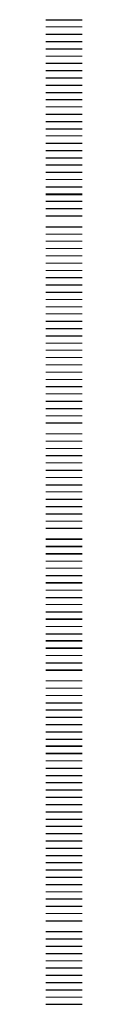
# Model space of a CAD drawing. Header units: millimetres. Extents: x -2566 to 12357, y -32618 to 21580.
# Tile 1 of 2: x 1820 to 2820, y -32618 to -5520. Entities that reach past the tile are written whole.
import ezdxf

# ---------------------------------------------------------------- set-up
doc = ezdxf.new("R2010")
doc.units = ezdxf.units.MM
doc.header["$MEASUREMENT"] = 0
doc.linetypes.add('ACAD_ISO02W100', pattern=[15, 12, -3])
for name, color, linetype, lineweight, plot in [('AF', 8, 'Continuous', 25, False), ('FM_BGF', 6, 'Continuous', 25, False), ('FM_RAUM_A', 255, 'Continuous', 25, False), ('X-Ref', 8, 'Continuous', 25, False)]:
    doc.layers.add(name, color=color, linetype=linetype, lineweight=lineweight, plot=plot)
for name, color, linetype, lineweight in [('EL_KK-BEM', 8, 'Continuous', 18), ('EL_KK-GER', 51, 'Continuous', 25), ('EL_KK-TXT', 7, 'Continuous', 25), ('EL_KK_TDO', 51, 'Continuous', 30), ('EL_SI', 51, 'Continuous', 30), ('EL_SI-BEM', 8, 'Continuous', 18), ('EL_SI-BM', 255, 'Continuous', 25), ('EL_SI-GER', 51, 'Continuous', 25), ('EL_SI-HUP', 255, 'Continuous', 25), ('EL_SI-TO', 255, 'Continuous', 25), ('EL_SI-TXT', 7, 'Continuous', 25), ('EL_SM', 9, 'Continuous', 30), ('EL_SM-BEM', 8, 'Continuous', 18), ('EL_SM-GER', 1, 'Continuous', 25), ('EL_SM-TXT', 7, 'Continuous', 25), ('EL_SN', 3, 'Continuous', 30), ('EL_SN-BEM', 8, 'Continuous', 18), ('EL_SN-GER', 3, 'Continuous', 25), ('EL_SN-TXT', 7, 'Continuous', 25), ('EL_ST', 9, 'Continuous', 30), ('EL_ST-BEM', 8, 'Continuous', 18), ('EL_ST-ELK', 51, 'Continuous', 25), ('EL_ST-GER', 1, 'Continuous', 40), ('EL_ST-KKL', 51, 'Continuous', 25), ('EL_ST-KKP', 51, 'ACAD_ISO02W100', 25), ('EL_ST-TXT', 7, 'Continuous', 25), ('EL_ST_UTV', 9, 'Continuous', 25), ('FM_RAUM_A-TXT', 250, 'Continuous', 25), ('HZ_AG', 7, 'Continuous', 25), ('HZ_ARMATUR', 7, 'Continuous', 18), ('HZ_ARMATUR_GAS', 40, 'Continuous', 18), ('HZ_BEM', 8, 'Continuous', 18), ('HZ_DD', 7, 'Continuous', 18), ('HZ_DD_TXT', 7, 'Continuous', 18), ('HZ_DIM', 7, 'Continuous', 18), ('HZ_FBH_RL', 190, 'Continuous', 25), ('HZ_FBH_VL', 10, 'Continuous', 25), ('HZ_GAS', 40, 'Continuous', 25), ('HZ_GAS_DIM', 40, 'Continuous', 18), ('HZ_GAS_TXT', 40, 'Continuous', 18), ('HZ_GERÄTE', 7, 'Continuous', 18), ('HZ_GLYCOL_RL', 7, 'Continuous', 25), ('HZ_GLYCOL_VL', 7, 'Continuous', 25), ('HZ_HK', 30, 'Continuous', 25), ('HZ_KB', 7, 'Continuous', 18), ('HZ_KB_TXT', 7, 'Continuous', 18), ('HZ_RGL', 7, 'Continuous', 18), ('HZ_RL', 5, 'Continuous', 18), ('HZ_RL_FW', 150, 'Continuous', 18), ('HZ_RL_SO', 172, 'Continuous', 18), ('HZ_TXT', 7, 'Continuous', 25), ('HZ_VL', 10, 'Continuous', 18), ('HZ_VL_FW', 200, 'Continuous', 25), ('HZ_VL_SO', 200, 'Continuous', 25), ('HZ_WD', 7, 'Continuous', 18), ('HZ_WD_TXT', 7, 'Continuous', 25), ('KT_ARMATUR', 7, 'Continuous', 18), ('KT_BEM', 8, 'Continuous', 18), ('KT_DD', 7, 'Continuous', 18), ('KT_DD_TXT', 7, 'Continuous', 25), ('KT_DIM', 7, 'Continuous', 18), ('KT_GERÄTE', 7, 'Continuous', 25), ('KT_KB', 7, 'Continuous', 18), ('KT_KB_TXT', 7, 'Continuous', 25), ('KT_RGL', 7, 'Continuous', 18), ('KT_RL', 200, 'Continuous', 25), ('KT_TXT', 7, 'Continuous', 25), ('KT_VL', 190, 'Continuous', 25), ('KT_WD', 7, 'Continuous', 18), ('KT_WD_TXT', 7, 'Continuous', 25), ('LU_AB', 50, 'Continuous', 35), ('LU_AB_CH', 50, 'Continuous', 35), ('LU_AU', 3, 'Continuous', 35), ('LU_BEM', 8, 'Continuous', 18), ('LU_DD', 7, 'Continuous', 18), ('LU_DD-TXT', 7, 'Continuous', 25), ('LU_FO', 34, 'Continuous', 35), ('LU_GERÄTE', 9, 'Continuous', 18), ('LU_INF', 10, 'Continuous', 25), ('LU_KB', 7, 'Continuous', 18), ('LU_KB-TXT', 7, 'Continuous', 25), ('LU_MI', 30, 'Continuous', 35), ('LU_RGL', 8, 'Continuous', 18), ('LU_TXT', 7, 'Continuous', 25), ('LU_UM', 30, 'Continuous', 35), ('LU_WD', 7, 'Continuous', 18), ('LU_WD-TXT', 7, 'Continuous', 25), ('LU_ZU', 70, 'Continuous', 35), ('LU_ÜBER', 9, 'Continuous', 35), ('PK_KOPF', 7, 'Continuous', 18), ('PK_LEGENDE', 7, 'Continuous', 25), ('PK_LOGO', 7, 'Continuous', 25), ('PK_NORDEN', 8, 'Continuous', 25), ('PK_R_A', 7, 'Continuous', 25), ('PK_R_I', 7, 'Continuous', 18), ('SAN_ARMATUR', 7, 'Continuous', 18), ('SAN_BEM', 8, 'Continuous', 18), ('SAN_DD', 7, 'Continuous', 18), ('SAN_DD-TXT', 7, 'Continuous', 25), ('SAN_DIM', 7, 'Continuous', 25), ('SAN_DL_RW', 120, 'Continuous', 25), ('SAN_DL_SW', 35, 'Continuous', 25), ('SAN_EINRICHTUNG', 4, 'Continuous', 25), ('SAN_GER_EINBAUTEN', 254, 'Continuous', 25), ('SAN_GL_RW', 110, 'Continuous', 35), ('SAN_GL_SW', 7, 'Continuous', 35), ('SAN_KB', 7, 'Continuous', 18), ('SAN_KB-TXT', 7, 'Continuous', 25), ('SAN_KON', 160, 'Continuous', 25), ('SAN_MI', 190, 'Continuous', 25), ('SAN_MI-TXT', 7, 'Continuous', 25), ('SAN_MI_DIM', 7, 'Continuous', 25), ('SAN_MI_S', 200, 'Continuous', 25), ('SAN_RINGLTG', 7, 'Continuous', 30), ('SAN_RW', 4, 'Continuous', 30), ('SAN_RW_DIM', 7, 'Continuous', 25), ('SAN_RW_S', 4, 'Continuous', 25), ('SAN_SW', 44, 'Continuous', 25), ('SAN_SW_DIM', 7, 'Continuous', 25), ('SAN_SW_S', 44, 'Continuous', 25), ('SAN_TWK', 90, 'Continuous', 25), ('SAN_TWK_DIM', 90, 'Continuous', 25), ('SAN_TWW', 1, 'ACAD_ISO02W100', 25), ('SAN_TWW_DIM', 1, 'Continuous', 25), ('SAN_TWZ', 6, 'Continuous', 18), ('SAN_TWZ_DIM', 6, 'Continuous', 25), ('SAN_TXT', 4, 'Continuous', 25), ('SAN_WD', 7, 'Continuous', 18), ('SAN_WD-TXT', 7, 'Continuous', 25)]:
    doc.layers.add(name, color=color, linetype=linetype, lineweight=lineweight)

msp = doc.modelspace()

# ---------------------------------------------------------------- linework, layer by layer
at = {"layer": 'AF'}
msp.add_line((1820.01, -31217.924), (2820.01, -31217.924), dxfattribs=at)
at = {"layer": 'EL_KK-BEM'}
msp.add_line((1820.01, -5719.541), (2820.01, -5719.541), dxfattribs=at)
at = {"layer": 'EL_KK-GER'}
msp.add_line((1820.01, -5919.541), (2820.01, -5919.541), dxfattribs=at)
at = {"layer": 'EL_KK-TXT'}
msp.add_line((1820.01, -6119.541), (2820.01, -6119.541), dxfattribs=at)
at = {"layer": 'EL_KK_TDO'}
msp.add_line((1820.01, -5519.541), (2820.01, -5519.541), dxfattribs=at)
at = {"layer": 'EL_SI'}
msp.add_line((1820.01, -6319.541), (2820.01, -6319.541), dxfattribs=at)
at = {"layer": 'EL_SI-BEM'}
msp.add_line((1820.01, -6519.541), (2820.01, -6519.541), dxfattribs=at)
at = {"layer": 'EL_SI-BM'}
msp.add_line((1820.01, -6719.541), (2820.01, -6719.541), dxfattribs=at)
at = {"layer": 'EL_SI-GER'}
msp.add_line((1820.01, -6919.541), (2820.01, -6919.541), dxfattribs=at)
at = {"layer": 'EL_SI-HUP'}
msp.add_line((1820.01, -7119.541), (2820.01, -7119.541), dxfattribs=at)
at = {"layer": 'EL_SI-TO'}
msp.add_line((1820.01, -7319.541), (2820.01, -7319.541), dxfattribs=at)
at = {"layer": 'EL_SI-TXT'}
msp.add_line((1820.01, -7519.541), (2820.01, -7519.541), dxfattribs=at)
at = {"layer": 'EL_SM'}
msp.add_line((1820.01, -7719.541), (2820.01, -7719.541), dxfattribs=at)
at = {"layer": 'EL_SM-BEM'}
msp.add_line((1820.01, -7919.541), (2820.01, -7919.541), dxfattribs=at)
at = {"layer": 'EL_SM-GER'}
msp.add_line((1820.01, -8119.541), (2820.01, -8119.541), dxfattribs=at)
at = {"layer": 'EL_SM-TXT'}
msp.add_line((1820.01, -8319.541), (2820.01, -8319.541), dxfattribs=at)
at = {"layer": 'EL_SN'}
msp.add_line((1820.01, -8519.541), (2820.01, -8519.541), dxfattribs=at)
at = {"layer": 'EL_SN-BEM'}
msp.add_line((1820.01, -8718.118), (2820.01, -8718.118), dxfattribs=at)
at = {"layer": 'EL_SN-GER'}
msp.add_line((1820.01, -8918.118), (2820.01, -8918.118), dxfattribs=at)
at = {"layer": 'EL_SN-TXT'}
msp.add_line((1820.01, -9118.118), (2820.01, -9118.118), dxfattribs=at)
at = {"layer": 'EL_ST'}
msp.add_line((1820.01, -9318.118), (2820.01, -9318.118), dxfattribs=at)
at = {"layer": 'EL_ST-BEM'}
msp.add_line((1820.01, -9918.118), (2820.01, -9918.118), dxfattribs=at)
at = {"layer": 'EL_ST-ELK'}
msp.add_line((1820.01, -10118.118), (2820.01, -10118.118), dxfattribs=at)
at = {"layer": 'EL_ST-GER'}
msp.add_line((1820.01, -10318.118), (2820.01, -10318.118), dxfattribs=at)
at = {"layer": 'EL_ST-KKL'}
for p, q in [((1820.01, -9518.118), (2820.01, -9518.118)), ((1820.01, -10518.118), (2820.01, -10518.118))]:
    msp.add_line(p, q, dxfattribs=at)
at = {"layer": 'EL_ST-KKP'}
msp.add_line((1820.01, -10718.118), (2820.01, -10718.118), dxfattribs=at)
at = {"layer": 'EL_ST-TXT'}
msp.add_line((1820.01, -10918.118), (2820.01, -10918.118), dxfattribs=at)
at = {"layer": 'EL_ST_UTV'}
msp.add_line((1820.01, -9718.118), (2820.01, -9718.118), dxfattribs=at)
at = {"layer": 'FM_BGF'}
msp.add_line((1820.01, -31017.924), (2820.01, -31017.924), dxfattribs=at)
at = {"layer": 'FM_RAUM_A'}
msp.add_line((1820.01, -30617.924), (2820.01, -30617.924), dxfattribs=at)
at = {"layer": 'FM_RAUM_A-TXT'}
msp.add_line((1820.01, -30817.924), (2820.01, -30817.924), dxfattribs=at)
at = {"layer": 'HZ_AG'}
msp.add_line((1820.01, -11218.118), (2820.01, -11218.118), dxfattribs=at)
at = {"layer": 'HZ_ARMATUR'}
msp.add_line((1820.01, -11418.118), (2820.01, -11418.118), dxfattribs=at)
at = {"layer": 'HZ_ARMATUR_GAS'}
msp.add_line((1820.01, -11618.118), (2820.01, -11618.118), dxfattribs=at)
at = {"layer": 'HZ_BEM'}
msp.add_line((1820.01, -11817.924), (2820.01, -11817.924), dxfattribs=at)
at = {"layer": 'HZ_DD'}
msp.add_line((1820.01, -12017.924), (2820.01, -12017.924), dxfattribs=at)
at = {"layer": 'HZ_DD_TXT'}
msp.add_line((1820.01, -12217.924), (2820.01, -12217.924), dxfattribs=at)
at = {"layer": 'HZ_DIM'}
msp.add_line((1820.01, -12417.924), (2820.01, -12417.924), dxfattribs=at)
at = {"layer": 'HZ_FBH_RL'}
msp.add_line((1820.01, -12617.924), (2820.01, -12617.924), dxfattribs=at)
at = {"layer": 'HZ_FBH_VL'}
msp.add_line((1820.01, -12817.924), (2820.01, -12817.924), dxfattribs=at)
at = {"layer": 'HZ_GAS'}
msp.add_line((1820.01, -13017.924), (2820.01, -13017.924), dxfattribs=at)
at = {"layer": 'HZ_GAS_DIM'}
msp.add_line((1820.01, -13217.924), (2820.01, -13217.924), dxfattribs=at)
at = {"layer": 'HZ_GAS_TXT'}
msp.add_line((1820.01, -13417.924), (2820.01, -13417.924), dxfattribs=at)
at = {"layer": 'HZ_GERÄTE'}
msp.add_line((1820.01, -13617.924), (2820.01, -13617.924), dxfattribs=at)
at = {"layer": 'HZ_GLYCOL_RL'}
msp.add_line((1820.01, -13817.924), (2820.01, -13817.924), dxfattribs=at)
at = {"layer": 'HZ_GLYCOL_VL'}
msp.add_line((1820.01, -14017.924), (2820.01, -14017.924), dxfattribs=at)
at = {"layer": 'HZ_HK'}
msp.add_line((1820.01, -14217.924), (2820.01, -14217.924), dxfattribs=at)
at = {"layer": 'HZ_KB'}
msp.add_line((1820.01, -14417.924), (2820.01, -14417.924), dxfattribs=at)
at = {"layer": 'HZ_KB_TXT'}
msp.add_line((1820.01, -14617.924), (2820.01, -14617.924), dxfattribs=at)
at = {"layer": 'HZ_RGL'}
msp.add_line((1820.01, -14817.924), (2820.01, -14817.924), dxfattribs=at)
at = {"layer": 'HZ_RL'}
msp.add_line((1820.01, -15017.924), (2820.01, -15017.924), dxfattribs=at)
at = {"layer": 'HZ_RL_FW'}
msp.add_line((1820.01, -15217.924), (2820.01, -15217.924), dxfattribs=at)
at = {"layer": 'HZ_RL_SO'}
msp.add_line((1820.01, -15417.924), (2820.01, -15417.924), dxfattribs=at)
at = {"layer": 'HZ_TXT'}
msp.add_line((1820.01, -15617.924), (2820.01, -15617.924), dxfattribs=at)
at = {"layer": 'HZ_VL'}
msp.add_line((1820.01, -15817.924), (2820.01, -15817.924), dxfattribs=at)
at = {"layer": 'HZ_VL_FW'}
msp.add_line((1820.01, -16017.924), (2820.01, -16017.924), dxfattribs=at)
at = {"layer": 'HZ_VL_SO'}
msp.add_line((1820.01, -16217.924), (2820.01, -16217.924), dxfattribs=at)
at = {"layer": 'HZ_WD'}
msp.add_line((1820.01, -16417.924), (2820.01, -16417.924), dxfattribs=at)
at = {"layer": 'HZ_WD_TXT'}
msp.add_line((1820.01, -16617.924), (2820.01, -16617.924), dxfattribs=at)
at = {"layer": 'KT_ARMATUR'}
msp.add_line((1820.01, -16917.924), (2820.01, -16917.924), dxfattribs=at)
at = {"layer": 'KT_BEM'}
msp.add_line((1820.01, -17117.924), (2820.01, -17117.924), dxfattribs=at)
at = {"layer": 'KT_DD'}
msp.add_line((1820.01, -17317.924), (2820.01, -17317.924), dxfattribs=at)
at = {"layer": 'KT_DD_TXT'}
msp.add_line((1820.01, -17517.924), (2820.01, -17517.924), dxfattribs=at)
at = {"layer": 'KT_DIM'}
msp.add_line((1820.01, -17717.924), (2820.01, -17717.924), dxfattribs=at)
at = {"layer": 'KT_GERÄTE'}
msp.add_line((1820.01, -17917.924), (2820.01, -17917.924), dxfattribs=at)
at = {"layer": 'KT_KB'}
msp.add_line((1820.01, -18117.924), (2820.01, -18117.924), dxfattribs=at)
at = {"layer": 'KT_KB_TXT'}
msp.add_line((1820.01, -18317.924), (2820.01, -18317.924), dxfattribs=at)
at = {"layer": 'KT_RGL'}
msp.add_line((1820.01, -18517.924), (2820.01, -18517.924), dxfattribs=at)
at = {"layer": 'KT_RL'}
msp.add_line((1820.01, -18717.924), (2820.01, -18717.924), dxfattribs=at)
at = {"layer": 'KT_TXT'}
msp.add_line((1820.01, -18917.924), (2820.01, -18917.924), dxfattribs=at)
at = {"layer": 'KT_VL'}
msp.add_line((1820.01, -19117.924), (2820.01, -19117.924), dxfattribs=at)
at = {"layer": 'KT_WD'}
msp.add_line((1820.01, -19317.924), (2820.01, -19317.924), dxfattribs=at)
at = {"layer": 'KT_WD_TXT'}
msp.add_line((1820.01, -19517.924), (2820.01, -19517.924), dxfattribs=at)
at = {"layer": 'LU_AB'}
msp.add_line((1820.01, -20017.924), (2820.01, -20017.924), dxfattribs=at)
at = {"layer": 'LU_AB_CH'}
msp.add_line((1820.01, -19817.924), (2820.01, -19817.924), dxfattribs=at)
at = {"layer": 'LU_AU'}
msp.add_line((1820.01, -20217.924), (2820.01, -20217.924), dxfattribs=at)
at = {"layer": 'LU_BEM'}
msp.add_line((1820.01, -20417.924), (2820.01, -20417.924), dxfattribs=at)
at = {"layer": 'LU_DD'}
msp.add_line((1820.01, -20617.924), (2820.01, -20617.924), dxfattribs=at)
at = {"layer": 'LU_DD-TXT'}
msp.add_line((1820.01, -20817.924), (2820.01, -20817.924), dxfattribs=at)
at = {"layer": 'LU_FO'}
msp.add_line((1820.01, -21017.924), (2820.01, -21017.924), dxfattribs=at)
at = {"layer": 'LU_GERÄTE'}
msp.add_line((1820.01, -21217.924), (2820.01, -21217.924), dxfattribs=at)
at = {"layer": 'LU_INF'}
msp.add_line((1820.01, -21417.924), (2820.01, -21417.924), dxfattribs=at)
at = {"layer": 'LU_KB'}
msp.add_line((1820.01, -21617.924), (2820.01, -21617.924), dxfattribs=at)
at = {"layer": 'LU_KB-TXT'}
msp.add_line((1820.01, -21817.924), (2820.01, -21817.924), dxfattribs=at)
at = {"layer": 'LU_MI'}
msp.add_line((1820.01, -22017.924), (2820.01, -22017.924), dxfattribs=at)
at = {"layer": 'LU_RGL'}
msp.add_line((1820.01, -22217.924), (2820.01, -22217.924), dxfattribs=at)
at = {"layer": 'LU_TXT'}
msp.add_line((1820.01, -22417.924), (2820.01, -22417.924), dxfattribs=at)
at = {"layer": 'LU_UM'}
msp.add_line((1820.01, -22817.924), (2820.01, -22817.924), dxfattribs=at)
at = {"layer": 'LU_WD'}
msp.add_line((1820.01, -23017.924), (2820.01, -23017.924), dxfattribs=at)
at = {"layer": 'LU_WD-TXT'}
msp.add_line((1820.01, -23217.924), (2820.01, -23217.924), dxfattribs=at)
at = {"layer": 'LU_ZU'}
msp.add_line((1820.01, -23417.924), (2820.01, -23417.924), dxfattribs=at)
at = {"layer": 'LU_ÜBER'}
msp.add_line((1820.01, -22617.924), (2820.01, -22617.924), dxfattribs=at)
at = {"layer": 'PK_KOPF'}
msp.add_line((1820.01, -31417.924), (2820.01, -31417.924), dxfattribs=at)
at = {"layer": 'PK_LEGENDE'}
msp.add_line((1820.01, -31617.924), (2820.01, -31617.924), dxfattribs=at)
at = {"layer": 'PK_LOGO'}
msp.add_line((1820.01, -31817.924), (2820.01, -31817.924), dxfattribs=at)
at = {"layer": 'PK_NORDEN'}
msp.add_line((1820.01, -32017.924), (2820.01, -32017.924), dxfattribs=at)
at = {"layer": 'PK_R_A'}
msp.add_line((1820.01, -32217.924), (2820.01, -32217.924), dxfattribs=at)
at = {"layer": 'PK_R_I'}
msp.add_line((1820.01, -32417.924), (2820.01, -32417.924), dxfattribs=at)
at = {"layer": 'SAN_ARMATUR'}
msp.add_line((1820.01, -23717.924), (2820.01, -23717.924), dxfattribs=at)
at = {"layer": 'SAN_BEM'}
msp.add_line((1820.01, -23917.924), (2820.01, -23917.924), dxfattribs=at)
at = {"layer": 'SAN_DD'}
msp.add_line((1820.01, -24117.924), (2820.01, -24117.924), dxfattribs=at)
at = {"layer": 'SAN_DD-TXT'}
msp.add_line((1820.01, -24317.924), (2820.01, -24317.924), dxfattribs=at)
at = {"layer": 'SAN_DIM'}
msp.add_line((1820.01, -24517.924), (2820.01, -24517.924), dxfattribs=at)
at = {"layer": 'SAN_DL_RW'}
msp.add_line((1820.01, -24717.924), (2820.01, -24717.924), dxfattribs=at)
at = {"layer": 'SAN_DL_SW'}
msp.add_line((1820.01, -24917.924), (2820.01, -24917.924), dxfattribs=at)
at = {"layer": 'SAN_EINRICHTUNG'}
msp.add_line((1820.01, -25117.924), (2820.01, -25117.924), dxfattribs=at)
at = {"layer": 'SAN_GER_EINBAUTEN'}
msp.add_line((1820.01, -25317.924), (2820.01, -25317.924), dxfattribs=at)
at = {"layer": 'SAN_GL_RW'}
msp.add_line((1820.01, -25517.924), (2820.01, -25517.924), dxfattribs=at)
at = {"layer": 'SAN_GL_SW'}
msp.add_line((1820.01, -25717.924), (2820.01, -25717.924), dxfattribs=at)
at = {"layer": 'SAN_KB'}
msp.add_line((1820.01, -25917.924), (2820.01, -25917.924), dxfattribs=at)
at = {"layer": 'SAN_KB-TXT'}
msp.add_line((1820.01, -26117.924), (2820.01, -26117.924), dxfattribs=at)
at = {"layer": 'SAN_KON'}
msp.add_line((1820.01, -26317.924), (2820.01, -26317.924), dxfattribs=at)
at = {"layer": 'SAN_MI'}
msp.add_line((1820.01, -26517.924), (2820.01, -26517.924), dxfattribs=at)
at = {"layer": 'SAN_MI-TXT'}
msp.add_line((1820.01, -27117.924), (2820.01, -27117.924), dxfattribs=at)
at = {"layer": 'SAN_MI_DIM'}
msp.add_line((1820.01, -26717.924), (2820.01, -26717.924), dxfattribs=at)
at = {"layer": 'SAN_MI_S'}
msp.add_line((1820.01, -26917.924), (2820.01, -26917.924), dxfattribs=at)
at = {"layer": 'SAN_RINGLTG'}
msp.add_line((1820.01, -27317.924), (2820.01, -27317.924), dxfattribs=at)
at = {"layer": 'SAN_RW'}
msp.add_line((1820.01, -27517.924), (2820.01, -27517.924), dxfattribs=at)
at = {"layer": 'SAN_RW_DIM'}
msp.add_line((1820.01, -27717.924), (2820.01, -27717.924), dxfattribs=at)
at = {"layer": 'SAN_RW_S'}
msp.add_line((1820.01, -27917.924), (2820.01, -27917.924), dxfattribs=at)
at = {"layer": 'SAN_SW'}
msp.add_line((1820.01, -28117.924), (2820.01, -28117.924), dxfattribs=at)
at = {"layer": 'SAN_SW_DIM'}
msp.add_line((1820.01, -28317.924), (2820.01, -28317.924), dxfattribs=at)
at = {"layer": 'SAN_SW_S'}
msp.add_line((1820.01, -28517.924), (2820.01, -28517.924), dxfattribs=at)
at = {"layer": 'SAN_TWK'}
msp.add_line((1820.01, -28717.924), (2820.01, -28717.924), dxfattribs=at)
at = {"layer": 'SAN_TWK_DIM'}
msp.add_line((1820.01, -28917.924), (2820.01, -28917.924), dxfattribs=at)
at = {"layer": 'SAN_TWW'}
msp.add_line((1820.01, -29117.924), (2820.01, -29117.924), dxfattribs=at)
at = {"layer": 'SAN_TWW_DIM'}
msp.add_line((1820.01, -29317.924), (2820.01, -29317.924), dxfattribs=at)
at = {"layer": 'SAN_TWZ'}
msp.add_line((1820.01, -29517.924), (2820.01, -29517.924), dxfattribs=at)
at = {"layer": 'SAN_TWZ_DIM'}
msp.add_line((1820.01, -29717.924), (2820.01, -29717.924), dxfattribs=at)
at = {"layer": 'SAN_TXT'}
msp.add_line((1820.01, -29917.924), (2820.01, -29917.924), dxfattribs=at)
at = {"layer": 'SAN_WD'}
msp.add_line((1820.01, -30117.924), (2820.01, -30117.924), dxfattribs=at)
at = {"layer": 'SAN_WD-TXT'}
msp.add_line((1820.01, -30317.924), (2820.01, -30317.924), dxfattribs=at)
at = {"layer": 'X-Ref'}
msp.add_line((1820.01, -32617.924), (2820.01, -32617.924), dxfattribs=at)

doc.saveas('drawing.dxf')
